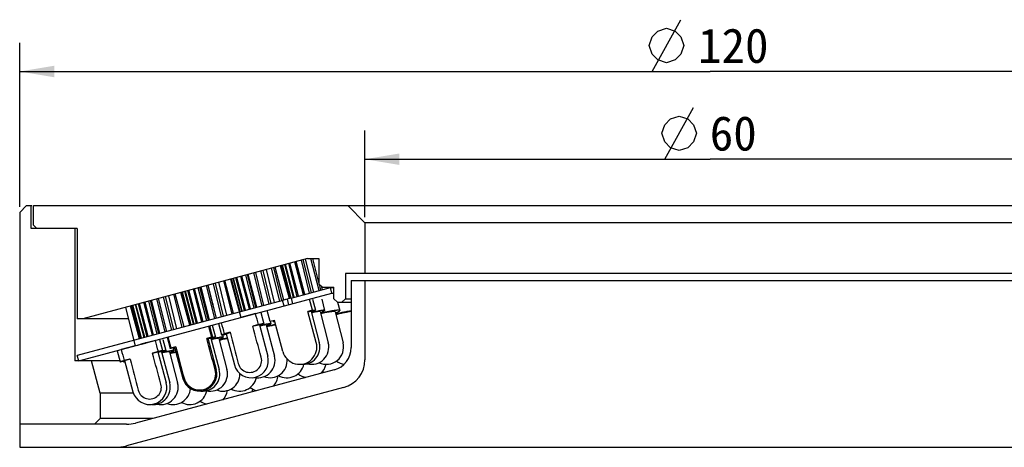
# Model space of a CAD drawing. Header units: millimetres. Extents: x 71 to 256, y 5 to 268.
# Tile 3 of 5: x 74 to 160, y 231 to 268. Entities that reach past the tile are written whole.
import ezdxf
from ezdxf.enums import TextEntityAlignment as Align

# ---------------------------------------------------------------- set-up
doc = ezdxf.new("R2010")
doc.units = ezdxf.units.MM
doc.header["$LTSCALE"] = 23.1
doc.layers.get('0').update_dxf_attribs({"linetype": 'CONTINUOUS'})
doc.layers.add('00_COMPONENTS', color=7, linetype='CONTINUOUS')
doc.layers.add('51__DRAFT_DIMS', color=7, linetype='CONTINUOUS')
doc.styles.get("Standard").update_dxf_attribs({"font": 'simfang.ttf'})
doc.dimstyles.new('DIMSTYLE_1', dxfattribs={"dimtxt": 3, "dimasz": 3, "dimexe": 2.5, "dimexo": 0.5, "dimgap": 0.75, "dimtad": 1, "dimdsep": 46, "dimtxsty": 'STANDARD', "dimblk": '_FILLED', "dimblk1": '_FILLED', "dimblk2": '_FILLED', "dimcen": 0.09, "dimclrt": 3, "dimazin": 2, "dimtp": 0.3, "dimtm": 0.3, "dimtfac": 1, "dimtofl": 0, "dimtmove": 0, "dimatfit": 3, "dimldrblk": '_FILLED', "dimfxl": 1, "dimtolj": 1, "dimarcsym": 0})

# ---------------------------------------------------------------- blocks, each defined once
blk = doc.blocks.new('_FILLED')
at = {"color": 0, "linetype": 'ByBlock'}
blk.add_solid([(0, 0), (-1, 0.167), (-1, -0.167)], dxfattribs=at)
blk = doc.blocks.new('*D1')
at = {"layer": '51__DRAFT_DIMS', "color": 4}
for p, q in [((74.194, 252.022), (74.194, 266.268)), ((194.194, 252.023), (194.194, 266.268)), ((74.194, 263.768), (134.194, 263.768)), ((194.194, 263.768), (134.194, 263.768))]:
    blk.add_line(p, q, dxfattribs=at)
at = {"layer": '51__DRAFT_DIMS', "color": 4, "xscale": 3, "yscale": 3, "zscale": 3, "rotation": 180}
blk.add_blockref('_FILLED', (74.194, 263.768), dxfattribs=at)
at = {"layer": '51__DRAFT_DIMS', "color": 4, "xscale": 3, "yscale": 3, "zscale": 3}
blk.add_blockref('_FILLED', (194.194, 263.768), dxfattribs=at)
at = {"layer": '51__DRAFT_DIMS', "color": 3}
blk.add_text('120', height=3, dxfattribs=at).set_placement((136.194, 264.518), align=Align.CENTER)
blk = doc.blocks.new('*D2')
at = {"layer": '51__DRAFT_DIMS', "color": 4}
for p, q in [((104.194, 251.123), (104.194, 258.648)), ((164.194, 251.123), (164.194, 258.648)), ((104.194, 256.148), (134.194, 256.148)), ((164.194, 256.148), (134.194, 256.148))]:
    blk.add_line(p, q, dxfattribs=at)
at = {"layer": '51__DRAFT_DIMS', "color": 4, "xscale": 3, "yscale": 3, "zscale": 3, "rotation": 180}
blk.add_blockref('_FILLED', (104.194, 256.148), dxfattribs=at)
at = {"layer": '51__DRAFT_DIMS', "color": 4, "xscale": 3, "yscale": 3, "zscale": 3}
blk.add_blockref('_FILLED', (164.194, 256.148), dxfattribs=at)
at = {"layer": '51__DRAFT_DIMS', "color": 3}
blk.add_text('60', height=3, dxfattribs=at).set_placement((136.194, 256.898), align=Align.CENTER)

msp = doc.modelspace()

# ---------------------------------------------------------------- linework, layer by layer
at = {"layer": '00_COMPONENTS', "color": 7}
for p, q in [((74.7948, 252.1228), (74.1945, 251.5225)), ((74.1945, 251.5225), (74.1945, 231.1228)), ((74.7948, 252.1228), (75.2424, 252.1228)), ((75.1945, 250.1228), (75.1945, 252.1228)), ((75.3945, 250.4228), (75.3945, 252.1228)), ((75.3945, 252.1228), (193.5947, 252.1228)), ((104.1945, 250.6228), (102.6945, 252.1228)), ((79.1945, 250.1228), (75.1945, 250.1228)), ((75.6945, 250.1228), (75.3945, 250.4228)), ((78.9945, 250.1228), (78.9945, 238.6228)), ((79.1945, 250.1228), (79.1945, 242.2932)), ((104.1945, 250.6228), (104.1945, 246.2228)), ((164.1945, 250.6228), (104.1945, 250.6228)), ((99.1945, 247.5228), (79.6775, 242.2932)), ((98.9616, 244.4023), (98.2179, 247.2611)), ((99.3839, 244.5154), (98.666, 247.3811)), ((99.5447, 244.5585), (98.8268, 247.4242)), ((99.7453, 244.6123), (99.0274, 247.478)), ((99.1945, 247.5228), (100.1945, 247.5228)), ((100.2008, 244.7343), (99.5023, 247.5228)), ((100.1945, 245.4444), (99.6739, 247.5228)), ((100.1945, 247.5228), (100.1945, 245.3228)), ((95.8646, 243.5724), (95.1584, 246.4413)), ((96.0471, 243.6214), (95.341, 246.4902)), ((96.3447, 243.7011), (95.6386, 246.5699)), ((96.7919, 243.8209), (96.0858, 246.6898)), ((96.9742, 243.8711), (96.2684, 246.7387)), ((97.1424, 243.9148), (96.3779, 246.768)), ((97.1481, 243.9164), (96.3835, 246.7696)), ((97.631, 244.0458), (96.8665, 246.899)), ((97.7389, 244.0747), (96.9796, 246.9293)), ((97.7895, 244.0882), (97.0303, 246.9428)), ((97.9962, 244.1432), (97.2368, 246.9982)), ((98.0467, 244.1571), (97.2874, 247.0117)), ((98.3151, 244.2291), (97.5714, 247.0879)), ((98.4215, 244.2576), (97.6778, 247.1163)), ((98.8553, 244.3738), (98.1116, 247.2326)), ((92.6511, 242.7114), (91.9428, 245.5797)), ((92.7795, 242.7458), (92.0153, 245.5991)), ((92.5103, 245.7317), (93.4037, 242.3994)), ((93.3161, 242.8896), (92.5539, 245.7434)), ((93.3509, 242.8989), (92.5888, 245.7528)), ((93.4931, 242.937), (92.731, 245.7909)), ((93.528, 242.9464), (92.7658, 245.8002)), ((93.7223, 242.9984), (92.9706, 245.8551)), ((93.8074, 243.0212), (93.0557, 245.8779)), ((94.1543, 243.1142), (93.4026, 245.9708)), ((94.2394, 243.137), (93.4877, 245.9936)), ((94.5737, 243.2266), (93.8407, 246.0882)), ((94.7082, 243.2626), (93.9752, 246.1242)), ((94.7927, 243.2853), (94.0597, 246.1469)), ((95.2567, 243.4096), (94.5237, 246.2712)), ((95.4173, 243.4526), (94.7112, 246.3215)), ((102.4945, 246.2228), (102.4945, 244.0228)), ((165.8945, 246.2228), (102.4945, 246.2228)), ((102.9945, 245.6228), (102.9945, 239.7819)), ((102.9945, 245.6228), (165.3945, 245.6228)), ((104.1945, 245.6228), (104.1945, 238.7272)), ((89.3513, 241.8272), (88.591, 244.6816)), ((89.5516, 241.8809), (88.8021, 244.7381)), ((89.6462, 241.9062), (88.8967, 244.7635)), ((90.0323, 242.0097), (89.2828, 244.8669)), ((90.1269, 242.035), (89.3774, 244.8923)), ((90.4471, 242.1209), (89.7151, 244.9827)), ((90.5857, 242.158), (89.8536, 245.0199)), ((90.6883, 242.1855), (89.9562, 245.0474)), ((91.151, 242.3095), (90.4189, 245.1714)), ((91.2896, 242.3466), (90.5575, 245.2085)), ((91.0439, 243.3072), (90.5734, 245.2127)), ((90.6361, 244.9011), (90.6503, 244.9011)), ((91.7293, 242.4644), (91.021, 245.3327)), ((91.9107, 242.513), (91.2025, 245.3813)), ((92.2034, 242.5914), (91.4952, 245.4597)), ((97.7682, 244.0825), (101.1945, 245.0006)), ((100.1945, 245.3228), (100.4945, 245.0228)), ((100.3616, 244.7774), (100.2352, 245.2821)), ((100.5026, 244.8152), (100.4406, 245.0767)), ((100.4945, 245.0228), (101.4945, 245.0228)), ((100.9361, 244.9314), (100.9144, 245.0228)), ((101.1492, 244.9898), (101.1414, 245.0228)), ((101.3239, 244.5176), (101.1945, 245.0006)), ((101.1945, 245.0006), (101.4945, 245.0006)), ((101.4945, 244.0228), (101.4945, 245.0228)), ((79.3239, 238.6228), (101.3239, 244.5176)), ((86.1531, 240.9703), (85.4188, 243.8316)), ((86.2883, 241.0065), (85.5541, 243.8678)), ((86.3765, 241.0301), (85.6422, 243.8914)), ((86.8401, 241.1544), (86.1059, 244.0157)), ((86.9754, 241.1906), (86.2411, 244.0519)), ((86.5703, 242.7693), (86.2507, 244.0545)), ((87.4138, 241.3081), (86.7008, 244.1751)), ((87.589, 241.355), (86.876, 244.222)), ((87.8537, 241.4259), (87.1407, 244.2929)), ((88.3038, 241.5465), (87.5908, 244.4136)), ((88.4796, 241.5936), (87.7151, 244.4469)), ((88.9628, 241.7222), (88.1981, 244.5763)), ((88.9677, 241.7235), (88.203, 244.5776)), ((89.0477, 241.745), (88.2872, 244.6001)), ((89.0977, 241.7583), (88.3372, 244.6135)), ((89.3013, 241.8138), (88.5411, 244.6682)), ((97.5184, 244.0151), (97.0339, 243.8858)), ((97.1634, 243.4028), (97.034, 243.8858)), ((97.7682, 244.0825), (97.4227, 243.9894)), ((97.4227, 243.9894), (97.5521, 243.5064)), ((97.7682, 244.0825), (97.8976, 243.5996)), ((99.6246, 243.027), (99.3657, 243.9929)), ((99.6352, 243.9896), (99.8921, 243.0237)), ((100.4371, 243.9796), (100.6884, 243.0136)), ((101.3239, 244.5176), (101.4945, 244.5176)), ((101.4945, 244.0228), (101.7945, 243.7228)), ((102.1945, 243.7228), (102.4945, 244.0228)), ((102.4945, 244.0228), (102.9945, 244.0228)), ((83.3765, 243.2808), (84.2348, 239.942)), ((84.5915, 240.5518), (83.8271, 243.4051)), ((84.6372, 240.5641), (83.8728, 243.4173)), ((84.6484, 240.5671), (83.884, 243.4203)), ((84.7331, 240.5898), (83.973, 243.4442)), ((84.786, 240.604), (84.026, 243.4584)), ((85.0022, 240.6619), (84.2422, 243.5163)), ((85.0552, 240.6761), (84.2952, 243.5305)), ((85.2581, 240.7305), (84.5081, 243.5876)), ((85.3525, 240.7558), (84.6025, 243.6129)), ((85.7378, 240.859), (84.9878, 243.7161)), ((85.8322, 240.8843), (85.0822, 243.7414)), ((90.9905, 243.516), (90.9695, 243.6085)), ((94.7787, 243.2815), (94.704, 243.6316)), ((95.9541, 242.0435), (95.6953, 243.0094)), ((99.6246, 243.027), (99.2382, 242.9235)), ((101.7945, 243.7228), (102.9945, 243.7228)), ((101.8198, 243.7228), (102.0016, 242.997)), ((83.6046, 242.2932), (79.1945, 242.2932)), ((94.6867, 242.7431), (93.4037, 242.3994)), ((94.6877, 242.7395), (94.6867, 242.7431)), ((95.1549, 242.8268), (95.4128, 241.8608)), ((96.3405, 242.1471), (95.9541, 242.0435)), ((96.203, 242.1102), (96.2198, 242.0469)), ((97.0652, 239.4425), (96.3405, 242.1471)), ((99.9629, 240.2189), (99.2382, 242.9235)), ((99.2579, 242.9011), (99.2446, 242.8979)), ((99.5056, 242.9208), (100.2249, 240.2163)), ((100.3012, 242.9129), (101.0048, 240.2083)), ((101.6136, 242.8998), (102.2912, 240.1952)), ((101.7326, 242.8324), (101.6373, 242.8052)), ((90.5955, 241.6438), (90.8553, 240.6782)), ((90.6758, 241.6635), (90.9346, 240.6976)), ((90.9218, 241.7326), (91.1991, 240.6949)), ((91.4752, 241.8812), (91.7415, 240.8803)), ((91.707, 241.945), (91.708, 241.9411)), ((94.9503, 241.7784), (94.438, 241.6412)), ((94.4603, 241.6322), (94.4417, 241.6275)), ((94.9535, 241.7653), (94.9518, 241.7649)), ((95.0264, 241.7576), (95.7487, 239.053)), ((95.0337, 241.7342), (95.0522, 241.7397)), ((95.6236, 241.7523), (96.3353, 239.0477)), ((95.9602, 242.0451), (96.0104, 241.8541)), ((85.9838, 240.4105), (84.7179, 240.0714)), ((85.9838, 240.4105), (85.9846, 240.4075)), ((86.3384, 240.4988), (86.5972, 239.5329)), ((86.6396, 240.496), (86.8968, 239.5301)), ((87.0053, 240.6801), (87.2641, 239.7142)), ((87.3426, 239.737), (87.0847, 240.7032)), ((90.8553, 240.6782), (90.4464, 240.5686)), ((90.5483, 240.5941), (91.2729, 237.8895)), ((90.5679, 240.5683), (90.5554, 240.5653)), ((90.8125, 240.592), (91.5329, 237.8874)), ((91.4963, 240.5865), (92.2057, 237.8819)), ((91.8298, 240.8915), (91.8832, 240.688)), ((92.4732, 241.1149), (91.9609, 240.9777)), ((92.128, 240.9836), (92.8503, 238.279)), ((92.4744, 241.1093), (92.4495, 241.1022)), ((84.2348, 239.942), (83.0191, 239.6164)), ((83.0199, 239.6131), (83.0191, 239.6164)), ((87.7514, 239.8465), (87.3426, 239.737)), ((87.511, 239.7772), (87.5271, 239.7169)), ((87.5429, 239.7143), (87.593, 239.5236)), ((87.6511, 239.8141), (87.6396, 239.811)), ((87.6505, 239.8177), (88.3751, 237.1131)), ((79.3239, 238.6228), (79.1945, 239.1057)), ((82.6678, 239.5155), (82.9266, 238.5496)), ((83.7904, 238.7877), (83.2738, 238.6493)), ((86.2467, 239.4457), (85.7301, 239.3073)), ((86.2108, 239.4294), (86.9353, 236.7248)), ((86.2165, 239.4239), (86.2127, 239.4228)), ((86.5103, 239.4272), (87.2304, 236.7226)), ((86.5192, 239.3945), (86.5265, 239.3968)), ((87.2061, 239.422), (87.9161, 236.7174)), ((82.907, 238.6228), (78.9945, 238.6228)), ((81.1945, 235.8237), (80.4445, 238.6228)), ((83.2071, 238.6186), (83.2248, 238.5524)), ((83.3144, 238.6464), (83.302, 238.6432)), ((83.313, 238.6531), (84.0375, 235.9485)), ((101.5121, 237.8501), (84.251, 233.225)), ((102.3415, 236.3124), (83.4823, 231.2591)), ((81.1945, 235.8237), (81.1945, 233.6228)), ((84.0773, 235.8237), (81.1945, 235.8237)), ((81.1945, 233.6228), (80.6945, 233.1228)), ((85.7355, 233.6228), (81.1945, 233.6228)), ((83.4745, 233.1228), (74.1945, 233.1228)), ((74.1945, 231.1228), (194.1945, 231.1228))]:
    msp.add_line(p, q, dxfattribs=at)
at = {"layer": '00_COMPONENTS', "color": 4}
msp.add_line((84.456, 240.0064), (84.7324, 240.0801), dxfattribs=at)
at = {"layer": '00_COMPONENTS', "color": 7}
msp.add_lwpolyline([(97.2716, 243.949), (97.0473, 243.8893), (79.1945, 239.1057)], dxfattribs=at)
for centre, radius, start, end in [((98.514, 239.8307), 1.5, 194.999973, 15.000026), ((98.7753, 239.8307), 1.5, 265.005553, 14.895041), ((99.5532, 239.8307), 1.5, 255.028487, 14.582031), ((100.8361, 239.8307), 1.5, 244.680407, 14.063796), ((100.9945, 239.7819), 2, 285, 360), ((91.7419, 220.4251), 19.3905, 101.845087, 103.419136), ((94.2995, 238.666), 1.5, 194.952709, 14.952709), ((94.182, 238.666), 1.0379, 194.576152, 15.413362), ((94.8847, 238.666), 1.5, 258.756817, 14.742994), ((95.9308, 238.666), 1.5, 249.593893, 5.145529), ((101.6945, 238.7272), 2.5, 285, 360), ((89.824, 237.5013), 1.5, 194.99893, 14.99893), ((89.824, 237.5013), 1.3985, 194.928642, 15.069218), ((90.0835, 237.5013), 1.5, 265.045501, 14.915135), ((90.7548, 237.5013), 1.5, 257.092328, 14.698038), ((97.4254, 238.666), 1.5, 240.137462, 347.235615), ((99.3512, 238.666), 1.5, 311.05135, 347.079825), ((102.6055, 239.8307), 1.5, 233.885631, 261.593531), ((91.8317, 237.5013), 1.5, 248.960607, 0.729702), ((93.3042, 237.5013), 1.5, 240.627517, 347.252608), ((95.1584, 237.5013), 1.5, 314.337877, 354.20478), ((99.3512, 238.666), 1.5, 230.084086, 258.94952), ((97.3771, 237.5013), 1.5, 345.708475, 350.364041), ((101.6855, 238.666), 1.5, 218.912544, 224.70586), ((85.4864, 236.3366), 1.5, 194.996362, 14.996362), ((85.4864, 236.3366), 1.0219, 194.637228, 15.355495), ((85.7809, 236.3366), 1.5, 264.376578, 14.909736), ((86.4652, 236.3366), 1.5, 256.839422, 14.706918), ((87.5338, 236.3366), 1.5, 249.138382, 355.884638), ((95.1584, 237.5013), 1.5, 231.835777, 255.674614), ((92.9443, 236.3366), 1.5, 344.74016, 354.262409), ((97.3771, 237.5013), 1.5, 222.303465, 224.280661), ((88.9781, 236.3366), 1.5, 241.224953, 348.328646), ((90.7864, 236.3366), 1.5, 313.82435, 349.519386), ((92.9443, 236.3366), 1.5, 224.004635, 225.257363), ((90.7864, 236.3366), 1.5, 232.942932, 256.181151), ((83.4745, 236.1228), 3, 270, 285), ((82.447, 235.1228), 4, 270, 285)]:
    msp.add_arc(centre, radius, start, end, dxfattribs=at)
for centre, major_axis, ratio, start_param, end_param in [((134.1945, 89.2827), (-70.2044, 262.1022), 0.0070022, -0.9517111, -0.9471954), ((134.1945, 89.2827), (-70.2044, 262.1022), 0.0070022, 0.9471967, 0.9517111), ((134.1945, 89.2827), (-55.4245, 206.9228), 0.0070022, -0.7641607, -0.7450788), ((134.1945, 54.5093), (-84.2828, 314.6275), 0.0058332, -0.9440296, -0.9402458), ((134.1945, 71.896), (-122.7187, 458.0266), 0.0031633, -1.200849, -1.1945078), ((134.1945, 89.2827), (-55.4245, 206.9228), 0.0070022, 0.7450788, 0.7641607), ((134.1945, 54.5093), (-84.2828, 314.6275), 0.0058332, 0.9402465, 0.9440296), ((134.1945, 71.896), (-122.7187, 458.0266), 0.0031633, 1.1945078, 1.200849), ((134.1945, 54.5093), (-66.539, 248.3901), 0.0058332, 0.7333491, 0.749473), ((134.1945, 54.5093), (-66.539, 248.3901), 0.0058332, -0.749473, -0.7333491)]:
    msp.add_ellipse(centre, major_axis=major_axis, ratio=ratio, start_param=start_param, end_param=end_param, dxfattribs=at)
for points, knots in [([(99.8921, 243.0237), (99.8918, 243.025), (99.8887, 243.0262), (99.8847, 243.0268), (99.8772, 243.0272), (99.8648, 243.0266), (99.846, 243.0247), (99.8222, 243.0215), (99.7805, 243.0148), (99.7165, 243.003), (99.6259, 242.9845), (99.5177, 242.9611), (99.393, 242.9328), (99.3046, 242.9122), (99.2579, 242.9011)], [0, 0, 0, 0, 0.0063731, 0.0120684, 0.0196749, 0.0407988, 0.0699013, 0.106981, 0.1519582, 0.2651503, 0.4082858, 0.5797964, 0.7777737, 1, 1, 1, 1]), ([(99.515, 242.8856), (99.544, 242.8946), (99.5986, 242.9117), (99.6749, 242.9363), (99.7402, 242.9581), (99.794, 242.977), (99.836, 242.9929), (99.8634, 243.0044), (99.8791, 243.0122), (99.8857, 243.0161), (99.8894, 243.019), (99.8914, 243.0209), (99.8924, 243.0227), (99.8921, 243.0237)], [0, 0, 0, 0, 0.2259426, 0.425029, 0.5959659, 0.7376137, 0.8490495, 0.9296333, 0.9582769, 0.9792107, 0.9868567, 0.992718, 1, 1, 1, 1]), ([(100.6884, 243.0136), (100.6875, 243.0169), (100.682, 243.0209), (100.6733, 243.0236), (100.6586, 243.0263), (100.6343, 243.0274), (100.6059, 243.0266), (100.5785, 243.0248), (100.5448, 243.0218), (100.497, 243.0164), (100.4332, 243.0077), (100.3312, 242.9917), (100.1846, 242.9655), (99.988, 242.9264), (99.7669, 242.8789), (99.612, 242.8437), (99.5313, 242.8249)], [0, 0, 0, 0, 0.0085117, 0.0150444, 0.0234449, 0.0461907, 0.0770574, 0.0955355, 0.1160274, 0.162959, 0.2176405, 0.2798034, 0.425254, 0.5962712, 0.7892259, 1, 1, 1, 1]), ([(100.3199, 242.8431), (100.374, 242.8619), (100.4498, 242.8891), (100.5423, 242.9259), (100.5886, 242.946), (100.6197, 242.9608), (100.6387, 242.9705), (100.6546, 242.9795), (100.6675, 242.9876), (100.6774, 242.9952), (100.6852, 243.0026), (100.6893, 243.0099), (100.6884, 243.0136)], [0, 0, 0, 0, 0.4179367, 0.5864229, 0.726494, 0.7856437, 0.8374426, 0.8818564, 0.9189202, 0.9487504, 0.9716325, 1, 1, 1, 1]), ([(102.0016, 242.997), (102.001, 242.9996), (101.9979, 243.005), (101.9897, 243.0112), (101.978, 243.0163), (101.9628, 243.0204), (101.944, 243.0236), (101.9117, 243.0267), (101.8624, 243.0276), (101.7929, 243.0248), (101.71, 243.018), (101.6145, 243.0074), (101.507, 242.993), (101.3885, 242.9749), (101.2111, 242.945), (100.9697, 242.8992), (100.6624, 242.8344), (100.4501, 242.7856), (100.3412, 242.7596)], [0, 0, 0, 0, 0.0048, 0.0105874, 0.0179558, 0.0271924, 0.0384301, 0.051727, 0.0845665, 0.1256773, 0.1748362, 0.2317004, 0.2958463, 0.3667776, 0.4439316, 0.6143984, 0.8017727, 1, 1, 1, 1]), ([(102.9947, 242.9711), (102.8924, 242.9559), (102.6794, 242.9205), (102.2347, 242.8342), (101.894, 242.7555), (101.6643, 242.6971)], [0, 0, 0, 0, 0.2282076, 0.4767829, 1, 1, 1, 1]), ([(101.7326, 242.8324), (101.7542, 242.8412), (101.7946, 242.8582), (101.8506, 242.8836), (101.8981, 242.9071), (101.9368, 242.9288), (101.9632, 242.946), (101.9796, 242.9591), (101.9934, 242.972), (102.0042, 242.9868), (102.0016, 242.997)], [0, 0, 0, 0, 0.2163837, 0.4072267, 0.5715568, 0.7088771, 0.819047, 0.8641009, 0.9026579, 1, 1, 1, 1]), ([(96.3514, 242.1052), (96.3319, 242.0984), (96.3047, 242.0887), (96.2715, 242.0757), (96.2528, 242.0679), (96.2383, 242.0612), (96.229, 242.0562), (96.2238, 242.0526), (96.2211, 242.0503), (96.2195, 242.0481), (96.2198, 242.0469)], [0, 0, 0, 0, 0.4263845, 0.5956135, 0.7350987, 0.8446462, 0.9242793, 0.9530778, 0.9748082, 1, 1, 1, 1]), ([(99.5056, 242.9208), (99.5054, 242.9215), (99.5036, 242.9227), (99.4976, 242.9237), (99.4851, 242.9234), (99.4644, 242.9212), (99.4359, 242.9169), (99.3998, 242.9107), (99.3563, 242.9023), (99.3056, 242.892), (99.2695, 242.8843), (99.2502, 242.8801)], [0, 0, 0, 0, 0.0077918, 0.021466, 0.0709378, 0.1511409, 0.2620485, 0.4031965, 0.5738649, 0.7731642, 1, 1, 1, 1]), ([(100.3012, 242.9129), (100.3007, 242.9152), (100.2971, 242.9181), (100.2914, 242.9202), (100.2818, 242.9224), (100.266, 242.9236), (100.2423, 242.9235), (100.2126, 242.9217), (100.1769, 242.9183), (100.1354, 242.9132), (100.0688, 242.9037), (99.9726, 242.8876), (99.843, 242.8631), (99.6959, 242.833), (99.5924, 242.8104), (99.5382, 242.7983)], [0, 0, 0, 0, 0.0089827, 0.0155866, 0.0239691, 0.0464568, 0.0768453, 0.1151699, 0.1613448, 0.2152202, 0.2765802, 0.4207358, 0.5913867, 0.7855973, 1, 1, 1, 1]), ([(101.6136, 242.8998), (101.6131, 242.9018), (101.6108, 242.906), (101.6046, 242.9108), (101.5957, 242.9148), (101.5842, 242.918), (101.57, 242.9205), (101.5456, 242.9231), (101.5083, 242.924), (101.4558, 242.9221), (101.3931, 242.9173), (101.3208, 242.9096), (101.2395, 242.899), (101.1496, 242.8855), (101.0149, 242.8632), (100.8311, 242.829), (100.5964, 242.7801), (100.434, 242.7433), (100.3506, 242.7237)], [0, 0, 0, 0, 0.0048628, 0.0106874, 0.0180612, 0.0272723, 0.0384599, 0.0516857, 0.0843216, 0.1251744, 0.1740334, 0.2305844, 0.2944264, 0.3650873, 0.442039, 0.6124136, 0.8003328, 1, 1, 1, 1]), ([(102.9948, 242.9074), (102.9004, 242.8973), (102.6965, 242.8688), (102.3757, 242.8113), (102.0302, 242.7378), (101.7946, 242.6805), (101.6761, 242.6499)], [0, 0, 0, 0, 0.2118653, 0.4590402, 0.7270268, 1, 1, 1, 1]), ([(94.9518, 241.7649), (94.9138, 241.7557), (94.7427, 241.714), (94.572, 241.671), (94.4393, 241.6372)], [0, 0, 0, 0, 0.2222414, 1, 1, 1, 1]), ([(95.0264, 241.7576), (95.0263, 241.758), (95.0252, 241.7586), (95.0218, 241.7589), (95.0145, 241.7586), (95.0024, 241.757), (94.9856, 241.7543), (94.9644, 241.7504), (94.9386, 241.7452), (94.9084, 241.7389), (94.874, 241.7314), (94.8353, 241.7227), (94.7757, 241.7089), (94.6918, 241.6891), (94.5806, 241.6621), (94.5018, 241.6426), (94.4603, 241.6322)], [0, 0, 0, 0, 0.0018622, 0.0053506, 0.0182377, 0.0392719, 0.0684653, 0.1057639, 0.1510499, 0.2041864, 0.2650134, 0.3333265, 0.4089134, 0.5809107, 0.7787917, 1, 1, 1, 1]), ([(95.4128, 241.8608), (95.4126, 241.8617), (95.409, 241.8624), (95.4035, 241.8623), (95.3935, 241.8615), (95.3803, 241.8597), (95.3634, 241.857), (95.3428, 241.8533), (95.3188, 241.8486), (95.2797, 241.8406), (95.2224, 241.8282), (95.1438, 241.8104), (95.0527, 241.7891), (94.9879, 241.7736), (94.9535, 241.7653)], [0, 0, 0, 0, 0.0055648, 0.0183258, 0.0389462, 0.0675128, 0.1040226, 0.148415, 0.2006082, 0.2605141, 0.4029664, 0.57465, 0.774189, 1, 1, 1, 1]), ([(96.0104, 241.8541), (96.0098, 241.8565), (96.0052, 241.8592), (95.9984, 241.8608), (95.9904, 241.8619), (95.9806, 241.8624), (95.9634, 241.8623), (95.922, 241.8597), (95.8471, 241.8501), (95.7356, 241.8317), (95.5965, 241.8053), (95.4324, 241.7713), (95.246, 241.7304), (95.1149, 241.7002), (95.0461, 241.6841)], [0, 0, 0, 0, 0.0075639, 0.0137266, 0.0217841, 0.0318195, 0.0438666, 0.0740249, 0.158417, 0.2738743, 0.4184886, 0.5897737, 0.7847479, 1, 1, 1, 1]), ([(95.6236, 241.7523), (95.6232, 241.7539), (95.6206, 241.7558), (95.6165, 241.7571), (95.6095, 241.7584), (95.598, 241.759), (95.5807, 241.7585), (95.559, 241.7569), (95.5211, 241.7527), (95.4631, 241.7441), (95.3814, 241.7299), (95.2841, 241.7111), (95.1726, 241.688), (95.0937, 241.6708), (95.0521, 241.6615)], [0, 0, 0, 0, 0.0082334, 0.0145056, 0.0225563, 0.044342, 0.0739511, 0.1114234, 0.1567072, 0.2702541, 0.4133047, 0.5840986, 0.7804937, 1, 1, 1, 1]), ([(95.0522, 241.7397), (95.0799, 241.748), (95.1319, 241.7636), (95.2047, 241.7858), (95.267, 241.8054), (95.3183, 241.8222), (95.3541, 241.8344), (95.377, 241.8428), (95.3899, 241.8479), (95.3998, 241.8521), (95.407, 241.8557), (95.411, 241.858), (95.413, 241.8601), (95.4128, 241.8608)], [0, 0, 0, 0, 0.2271741, 0.4271537, 0.5986827, 0.7406276, 0.8521202, 0.8962222, 0.9324871, 0.9608811, 0.9814022, 0.9941765, 1, 1, 1, 1]), ([(95.6385, 241.6974), (95.6674, 241.707), (95.7216, 241.7253), (95.7973, 241.7519), (95.862, 241.7759), (95.9087, 241.7945), (95.9401, 241.808), (95.9593, 241.8168), (95.9754, 241.8249), (95.9885, 241.8322), (95.9986, 241.8386), (96.0056, 241.8443), (96.0099, 241.8491), (96.0108, 241.8528), (96.0104, 241.8541)], [0, 0, 0, 0, 0.223857, 0.421187, 0.5907446, 0.7314852, 0.7907814, 0.8425766, 0.8868338, 0.9235455, 0.9527576, 0.9746609, 0.9898104, 1, 1, 1, 1]), ([(96.4367, 241.7888), (96.3145, 241.7662), (96.0542, 241.7134), (95.7952, 241.6549), (95.6578, 241.6225)], [0, 0, 0, 0, 0.4682242, 1, 1, 1, 1]), ([(96.4489, 241.7439), (96.3971, 241.737), (96.2833, 241.7192), (96.0217, 241.671), (95.8128, 241.6257), (95.666, 241.5919)], [0, 0, 0, 0, 0.1964299, 0.4332868, 1, 1, 1, 1]), ([(96.2198, 242.0469), (96.2201, 242.0457), (96.2226, 242.0445), (96.2261, 242.0439), (96.2325, 242.0434), (96.243, 242.0437), (96.2589, 242.045), (96.279, 242.0475), (96.3143, 242.0528), (96.3427, 242.0579), (96.3631, 242.0616)], [0, 0, 0, 0, 0.0251902, 0.046917, 0.075712, 0.1553482, 0.2648998, 0.4043801, 0.5736142, 1, 1, 1, 1]), ([(90.4464, 240.5686), (90.4543, 240.5707), (90.469, 240.5745), (90.4896, 240.5798), (90.507, 240.5842), (90.5197, 240.5874), (90.5282, 240.5895), (90.5334, 240.5908), (90.5378, 240.5919), (90.5415, 240.5928), (90.5443, 240.5934), (90.5463, 240.5938), (90.5476, 240.5941), (90.548, 240.5941), (90.5482, 240.5941), (90.5483, 240.5941)], [0, 0, 0, 0, 0.2320462, 0.4343476, 0.6063626, 0.747583, 0.8065496, 0.8577208, 0.9010722, 0.9365797, 0.96422, 0.9839806, 0.9958697, 0.9988782, 1, 1, 1, 1]), ([(90.9346, 240.6976), (90.9347, 240.6975), (90.9338, 240.6973), (90.933, 240.6968), (90.9309, 240.6962), (90.9283, 240.6954), (90.9248, 240.6943), (90.9205, 240.6931), (90.9155, 240.6916), (90.9072, 240.6892), (90.895, 240.6857), (90.878, 240.6809), (90.858, 240.6753), (90.835, 240.6689), (90.809, 240.6617), (90.7686, 240.6505), (90.7111, 240.6347), (90.6339, 240.6136), (90.5789, 240.5986), (90.5496, 240.5906)], [0, 0, 0, 0, 0.0010611, 0.0041149, 0.0091844, 0.0162719, 0.025377, 0.036498, 0.0496292, 0.0647635, 0.1010138, 0.1451923, 0.1972281, 0.2570241, 0.3244806, 0.3994896, 0.571621, 0.7722567, 1, 1, 1, 1]), ([(90.8125, 240.592), (90.8124, 240.5926), (90.8106, 240.5936), (90.8048, 240.5943), (90.7924, 240.5938), (90.7721, 240.5913), (90.744, 240.5868), (90.7084, 240.5803), (90.6654, 240.5718), (90.6153, 240.5612), (90.5797, 240.5534), (90.5607, 240.5492)], [0, 0, 0, 0, 0.0072606, 0.020654, 0.0698734, 0.1500034, 0.2609514, 0.4022347, 0.5731283, 0.7727467, 1, 1, 1, 1]), ([(91.1991, 240.6949), (91.1987, 240.6962), (91.1957, 240.6971), (91.1918, 240.6976), (91.1844, 240.6978), (91.1721, 240.6969), (91.1534, 240.6948), (91.1298, 240.6912), (91.1012, 240.6864), (91.0677, 240.6802), (91.0135, 240.6695), (90.9345, 240.6529), (90.8267, 240.629), (90.7025, 240.6003), (90.6145, 240.5794), (90.5679, 240.5683)], [0, 0, 0, 0, 0.0060189, 0.0116207, 0.0191606, 0.0401981, 0.069251, 0.1063055, 0.151276, 0.2040525, 0.2645028, 0.407724, 0.5793703, 0.7775342, 1, 1, 1, 1]), ([(90.8222, 240.5607), (90.8512, 240.5695), (90.9056, 240.5863), (90.9818, 240.6105), (91.047, 240.6319), (91.1008, 240.6503), (91.1427, 240.6657), (91.1701, 240.6768), (91.1859, 240.6843), (91.1925, 240.6879), (91.1963, 240.6906), (91.1982, 240.6924), (91.1993, 240.6941), (91.1991, 240.6949)], [0, 0, 0, 0, 0.2262752, 0.4256304, 0.59677, 0.7385486, 0.8500372, 0.9305741, 0.9591407, 0.9799397, 0.9874826, 0.9932022, 1, 1, 1, 1]), ([(91.8832, 240.688), (91.8825, 240.6907), (91.8774, 240.6938), (91.87, 240.6957), (91.8612, 240.697), (91.8504, 240.6976), (91.8316, 240.6978), (91.7861, 240.6952), (91.7042, 240.6851), (91.5824, 240.6654), (91.431, 240.6369), (91.2528, 240.6003), (91.0513, 240.5562), (90.9097, 240.5236), (90.8356, 240.5063)], [0, 0, 0, 0, 0.0078099, 0.0140816, 0.0222492, 0.0324002, 0.0445722, 0.0750075, 0.1600274, 0.2761012, 0.421126, 0.5923702, 0.7865688, 1, 1, 1, 1]), ([(91.4963, 240.5865), (91.4958, 240.5883), (91.4928, 240.5906), (91.4881, 240.5921), (91.48, 240.5937), (91.4667, 240.5943), (91.4467, 240.5938), (91.4215, 240.5919), (91.3913, 240.5886), (91.356, 240.5839), (91.2993, 240.5753), (91.2171, 240.561), (91.1058, 240.5394), (90.9787, 240.513), (90.889, 240.4932), (90.8418, 240.4827)], [0, 0, 0, 0, 0.0083612, 0.0147137, 0.0228603, 0.0448848, 0.074792, 0.1126116, 0.1582731, 0.2116543, 0.2725706, 0.4161562, 0.5869803, 0.7825523, 1, 1, 1, 1]), ([(90.8553, 240.6782), (90.8614, 240.6797), (90.8729, 240.6827), (90.8889, 240.6868), (90.9026, 240.6902), (90.9137, 240.693), (90.9215, 240.6949), (90.9265, 240.696), (90.9294, 240.6967), (90.9315, 240.6971), (90.9332, 240.6975), (90.934, 240.6975), (90.9346, 240.6977), (90.9346, 240.6976)], [0, 0, 0, 0, 0.2328533, 0.4354089, 0.6073444, 0.7483406, 0.8581734, 0.9013728, 0.9367469, 0.9642867, 0.9839863, 0.995852, 1, 1, 1, 1]), ([(91.512, 240.5269), (91.5664, 240.5452), (91.6423, 240.5715), (91.7354, 240.6068), (91.782, 240.6258), (91.8133, 240.6398), (91.8325, 240.6489), (91.8486, 240.6572), (91.8616, 240.6647), (91.8717, 240.6716), (91.8794, 240.6781), (91.8841, 240.6846), (91.8832, 240.688)], [0, 0, 0, 0, 0.4204674, 0.5898052, 0.7304227, 0.789709, 0.8415324, 0.8858548, 0.9226851, 0.9520906, 0.9742851, 1, 1, 1, 1]), ([(92.2295, 240.6046), (92.1184, 240.5831), (91.8852, 240.5346), (91.653, 240.4818), (91.5314, 240.453)], [0, 0, 0, 0, 0.4752055, 1, 1, 1, 1]), ([(92.2405, 240.5636), (92.1908, 240.5556), (92.0847, 240.5372), (91.8506, 240.4918), (91.6669, 240.4515), (91.5395, 240.4221)], [0, 0, 0, 0, 0.2111957, 0.4516702, 1, 1, 1, 1]), ([(91.9842, 240.9659), (91.9654, 240.9601), (91.9301, 240.9492), (91.8808, 240.9336), (91.8388, 240.9199), (91.8043, 240.9082), (91.7775, 240.8985), (91.76, 240.8915), (91.75, 240.8869), (91.7453, 240.8843), (91.7425, 240.8825), (91.7414, 240.8809), (91.7415, 240.8803)], [0, 0, 0, 0, 0.2288591, 0.4292914, 0.6004694, 0.7416458, 0.8522818, 0.9319529, 0.9601408, 0.9806123, 0.9935573, 1, 1, 1, 1]), ([(91.7415, 240.8803), (91.7417, 240.8796), (91.7447, 240.8788), (91.7495, 240.8788), (91.7579, 240.8793), (91.7692, 240.8808), (91.7836, 240.8829), (91.801, 240.886), (91.8214, 240.8898), (91.8547, 240.8964), (91.9035, 240.9067), (91.9704, 240.9216), (92.0483, 240.9395), (92.1038, 240.9526), (92.1332, 240.9596)], [0, 0, 0, 0, 0.0057584, 0.0185231, 0.0390629, 0.0674931, 0.1038074, 0.14797, 0.199929, 0.2595965, 0.4016479, 0.5732039, 0.773105, 1, 1, 1, 1]), ([(92.4495, 241.1022), (92.3631, 241.0776), (92.2078, 241.0329), (92.0529, 240.9869), (91.9842, 240.9659)], [0, 0, 0, 0, 0.5555506, 1, 1, 1, 1]), ([(92.128, 240.9836), (92.1278, 240.9842), (92.1299, 240.9861), (92.1337, 240.9882), (92.1407, 240.9916), (92.1504, 240.9955), (92.1629, 241.0002), (92.1782, 241.0057), (92.1963, 241.0119), (92.2259, 241.0217), (92.2694, 241.0357), (92.3295, 241.0542), (92.3994, 241.0753), (92.4493, 241.09), (92.4758, 241.0978)], [0, 0, 0, 0, 0.0055776, 0.0183312, 0.0389497, 0.0675098, 0.1039971, 0.1483713, 0.2005539, 0.2604384, 0.4028614, 0.5745323, 0.774109, 1, 1, 1, 1]), ([(87.6396, 239.811), (87.6111, 239.8035), (87.5575, 239.7894), (87.4824, 239.7697), (87.4264, 239.7551), (87.387, 239.7449), (87.3617, 239.7383), (87.3393, 239.7326), (87.3198, 239.7276), (87.3032, 239.7234), (87.2912, 239.7204), (87.2831, 239.7184), (87.2782, 239.7172), (87.274, 239.7162), (87.2705, 239.7154), (87.2679, 239.7148), (87.2658, 239.7143), (87.2649, 239.7143), (87.2641, 239.714), (87.2641, 239.7142)], [0, 0, 0, 0, 0.2279522, 0.4286629, 0.6007866, 0.6757685, 0.743191, 0.8029509, 0.8549468, 0.8990855, 0.9353024, 0.950422, 0.9635395, 0.9746478, 0.9837425, 0.9908223, 0.9958869, 0.9989383, 1, 1, 1, 1]), ([(87.2641, 239.7142), (87.2641, 239.7143), (87.2647, 239.7144), (87.2654, 239.7148), (87.267, 239.7153), (87.2691, 239.716), (87.2719, 239.7169), (87.2768, 239.7183), (87.2845, 239.7206), (87.2956, 239.7238), (87.3091, 239.7276), (87.325, 239.7321), (87.3365, 239.7353), (87.3426, 239.737)], [0, 0, 0, 0, 0.0041478, 0.016015, 0.0357151, 0.0632546, 0.0986282, 0.1418273, 0.2516619, 0.3926635, 0.5646, 0.7671525, 1, 1, 1, 1]), ([(87.662, 239.774), (87.6421, 239.7672), (87.6143, 239.7575), (87.5803, 239.7447), (87.5611, 239.7371), (87.5463, 239.7305), (87.5368, 239.7257), (87.5313, 239.7222), (87.5286, 239.7201), (87.5268, 239.718), (87.5271, 239.7169)], [0, 0, 0, 0, 0.4277871, 0.5975105, 0.7373193, 0.8469841, 0.9264615, 0.9550324, 0.9763837, 1, 1, 1, 1]), ([(87.5271, 239.7169), (87.5274, 239.7157), (87.53, 239.7148), (87.5334, 239.7143), (87.5399, 239.714), (87.5505, 239.7146), (87.5666, 239.7163), (87.587, 239.7191), (87.6228, 239.7249), (87.6517, 239.7304), (87.6724, 239.7344)], [0, 0, 0, 0, 0.0236261, 0.0449754, 0.0735434, 0.153025, 0.2626917, 0.4024913, 0.572218, 1, 1, 1, 1]), ([(83.7904, 238.7877), (83.7547, 238.7779), (83.6873, 238.7595), (83.5924, 238.7333), (83.5212, 238.7136), (83.4709, 238.6995), (83.4384, 238.6904), (83.4096, 238.6822), (83.3844, 238.675), (83.363, 238.6689), (83.3475, 238.6643), (83.3371, 238.6612), (83.3308, 238.6593), (83.3254, 238.6576), (83.321, 238.6562), (83.3176, 238.6551), (83.315, 238.6542), (83.3139, 238.6536), (83.3129, 238.6533), (83.313, 238.6531)], [0, 0, 0, 0, 0.2236137, 0.4227079, 0.5949558, 0.6704354, 0.7385456, 0.7990911, 0.851899, 0.8968364, 0.933775, 0.9492109, 0.9626129, 0.973973, 0.9832835, 0.9905372, 0.9957298, 0.9988672, 1, 1, 1, 1]), ([(85.7301, 239.3073), (85.7658, 239.3167), (85.8334, 239.3344), (85.9287, 239.3592), (86.0002, 239.3776), (86.0508, 239.3906), (86.0835, 239.399), (86.1126, 239.4063), (86.138, 239.4127), (86.1596, 239.418), (86.1752, 239.4218), (86.1858, 239.4243), (86.1923, 239.4258), (86.1978, 239.4271), (86.2023, 239.4281), (86.2058, 239.4287), (86.2085, 239.4293), (86.2097, 239.4293), (86.2108, 239.4295), (86.2108, 239.4294)], [0, 0, 0, 0, 0.2236173, 0.4227069, 0.5949546, 0.6704354, 0.7385465, 0.7990902, 0.8518986, 0.8968366, 0.9337736, 0.9492099, 0.9626128, 0.9739736, 0.983284, 0.9905362, 0.9957281, 0.9988661, 1, 1, 1, 1]), ([(86.5972, 239.5329), (86.5972, 239.5327), (86.5965, 239.5324), (86.5956, 239.5319), (86.5936, 239.5312), (86.591, 239.5302), (86.5875, 239.5291), (86.5815, 239.5271), (86.5719, 239.5242), (86.5582, 239.52), (86.5414, 239.5151), (86.5216, 239.5093), (86.4989, 239.5028), (86.4732, 239.4955), (86.4333, 239.4842), (86.3763, 239.4682), (86.3, 239.4469), (86.2454, 239.4319), (86.2165, 239.4239)], [0, 0, 0, 0, 0.0011627, 0.0042503, 0.0093397, 0.0164424, 0.0255581, 0.0366831, 0.0649434, 0.1011844, 0.1453533, 0.1973673, 0.2571387, 0.3245759, 0.3995604, 0.5716503, 0.7722567, 1, 1, 1, 1]), ([(86.8968, 239.5301), (86.8965, 239.5314), (86.8932, 239.5324), (86.889, 239.5329), (86.881, 239.5331), (86.8678, 239.5322), (86.8477, 239.5298), (86.8223, 239.526), (86.7915, 239.5208), (86.7556, 239.5141), (86.6974, 239.5026), (86.6126, 239.4847), (86.4972, 239.459), (86.3644, 239.4283), (86.2703, 239.4059), (86.2207, 239.394)], [0, 0, 0, 0, 0.0060278, 0.0116501, 0.0192204, 0.040346, 0.069518, 0.1067155, 0.1518441, 0.2047851, 0.2653923, 0.408854, 0.5805319, 0.778374, 1, 1, 1, 1]), ([(86.5103, 239.4272), (86.5101, 239.4278), (86.5081, 239.429), (86.5042, 239.4294), (86.4981, 239.4295), (86.4855, 239.4287), (86.4643, 239.426), (86.4324, 239.4208), (86.392, 239.4133), (86.3433, 239.4035), (86.2866, 239.3914), (86.2462, 239.3825), (86.2247, 239.3777)], [0, 0, 0, 0, 0.0071225, 0.0204847, 0.0413089, 0.0698526, 0.1502212, 0.2614611, 0.4029831, 0.5739702, 0.7733797, 1, 1, 1, 1]), ([(86.2467, 239.4457), (86.2733, 239.4526), (86.3233, 239.4655), (86.3934, 239.4835), (86.4457, 239.4968), (86.4824, 239.5061), (86.506, 239.512), (86.5269, 239.5172), (86.5451, 239.5216), (86.5606, 239.5253), (86.5733, 239.5283), (86.5822, 239.5303), (86.5879, 239.5315), (86.5911, 239.5322), (86.5936, 239.5326), (86.5955, 239.5329), (86.5964, 239.5329), (86.5971, 239.533), (86.5972, 239.5329)], [0, 0, 0, 0, 0.2282974, 0.4291779, 0.6012355, 0.6761383, 0.7434685, 0.8031305, 0.855034, 0.8990897, 0.9352295, 0.9634092, 0.9745012, 0.9835885, 0.9906681, 0.995743, 0.9988261, 1, 1, 1, 1]), ([(86.5265, 239.3968), (86.555, 239.4055), (86.6085, 239.4222), (86.6834, 239.4461), (86.7475, 239.4672), (86.8004, 239.4855), (86.8416, 239.5008), (86.8685, 239.5118), (86.8839, 239.5193), (86.8904, 239.523), (86.8941, 239.5257), (86.896, 239.5275), (86.897, 239.5292), (86.8968, 239.5301)], [0, 0, 0, 0, 0.2262774, 0.4255831, 0.5966457, 0.738345, 0.8497693, 0.9302807, 0.9588567, 0.9796904, 0.9872657, 0.9930322, 1, 1, 1, 1]), ([(87.593, 239.5236), (87.5923, 239.5263), (87.5872, 239.5294), (87.5798, 239.5312), (87.5709, 239.5324), (87.56, 239.533), (87.541, 239.533), (87.4951, 239.5302), (87.4122, 239.5197), (87.2891, 239.4995), (87.136, 239.4704), (86.9558, 239.4331), (86.7522, 239.3883), (86.6092, 239.3552), (86.5344, 239.3375)], [0, 0, 0, 0, 0.0076733, 0.0138986, 0.022032, 0.0321587, 0.0443148, 0.0747389, 0.1598011, 0.2759723, 0.4211129, 0.5924493, 0.7866692, 1, 1, 1, 1]), ([(87.2061, 239.422), (87.2057, 239.4238), (87.2026, 239.4261), (87.1978, 239.4276), (87.1897, 239.4291), (87.1761, 239.4297), (87.1558, 239.429), (87.1302, 239.427), (87.0857, 239.4219), (87.0177, 239.4117), (86.9221, 239.3948), (86.8088, 239.3726), (86.6795, 239.3455), (86.5883, 239.3253), (86.5404, 239.3144)], [0, 0, 0, 0, 0.0081892, 0.0144818, 0.0225837, 0.044555, 0.0744457, 0.1122768, 0.1579733, 0.2723813, 0.4161078, 0.5870488, 0.7826576, 1, 1, 1, 1]), ([(87.2216, 239.3635), (87.2505, 239.3732), (87.3047, 239.3917), (87.3803, 239.4187), (87.4449, 239.443), (87.4915, 239.462), (87.5229, 239.4758), (87.5421, 239.4849), (87.5582, 239.4932), (87.5712, 239.5006), (87.5814, 239.5074), (87.5891, 239.5138), (87.5939, 239.5202), (87.593, 239.5236)], [0, 0, 0, 0, 0.2234542, 0.4205057, 0.5898717, 0.7305259, 0.7898322, 0.8416756, 0.8860164, 0.9228609, 0.9522716, 0.9744534, 1, 1, 1, 1]), ([(87.7712, 239.3673), (87.6889, 239.3518), (87.5147, 239.3164), (87.3412, 239.2776), (87.2497, 239.2564)], [0, 0, 0, 0, 0.4714576, 1, 1, 1, 1]), ([(82.9266, 238.5496), (82.9266, 238.5497), (82.9272, 238.55), (82.928, 238.5505), (82.9299, 238.5512), (82.9322, 238.552), (82.9353, 238.5531), (82.9409, 238.5549), (82.9495, 238.5576), (82.962, 238.5613), (82.9773, 238.5659), (82.9953, 238.5711), (83.016, 238.5771), (83.0394, 238.5838), (83.0758, 238.5941), (83.1277, 238.6087), (83.1974, 238.6282), (83.2473, 238.642), (83.2738, 238.6493)], [0, 0, 0, 0, 0.0011726, 0.0042549, 0.0093304, 0.016412, 0.0255002, 0.0365919, 0.0647696, 0.1009095, 0.1449682, 0.1968707, 0.2565304, 0.32386, 0.3987628, 0.5708227, 0.7717092, 1, 1, 1, 1]), ([(83.302, 238.6432), (83.2736, 238.6358), (83.2201, 238.622), (83.145, 238.6026), (83.089, 238.5884), (83.0497, 238.5784), (83.0244, 238.5721), (83.002, 238.5665), (82.9824, 238.5617), (82.9659, 238.5577), (82.9522, 238.5545), (82.9427, 238.5524), (82.9366, 238.5511), (82.9331, 238.5504), (82.9305, 238.5499), (82.9284, 238.5495), (82.9274, 238.5495), (82.9266, 238.5494), (82.9266, 238.5496)], [0, 0, 0, 0, 0.2279036, 0.42857, 0.6006496, 0.6756151, 0.7430211, 0.8027652, 0.8547523, 0.898888, 0.9351013, 0.963343, 0.9744601, 0.9835676, 0.9906622, 0.9957469, 0.9988336, 1, 1, 1, 1]), ([(83.3274, 238.5989), (83.3121, 238.5935), (83.2859, 238.5839), (83.2562, 238.572), (83.2391, 238.5639), (83.2319, 238.5599), (83.2278, 238.557), (83.2257, 238.5551), (83.2245, 238.5533), (83.2248, 238.5524)], [0, 0, 0, 0, 0.426378, 0.7345576, 0.8438753, 0.9234239, 0.952269, 0.9741318, 1, 1, 1, 1]), ([(83.2248, 238.5524), (83.225, 238.5514), (83.227, 238.5504), (83.2297, 238.5499), (83.2347, 238.5494), (83.2429, 238.5495), (83.2618, 238.551), (83.2935, 238.5554), (83.321, 238.5601), (83.3369, 238.563)], [0, 0, 0, 0, 0.0258731, 0.0477363, 0.0765809, 0.156129, 0.2654481, 0.5736219, 1, 1, 1, 1])]:
    msp.add_open_spline(points, degree=3, knots=knots, dxfattribs=at)
at = {"layer": '00_COMPONENTS', "color": 4}
msp.add_open_spline([(84.7324, 240.0801), (84.7493, 240.0846), (84.7748, 240.0913), (84.8087, 240.1003), (84.8278, 240.1054), (84.8405, 240.1087), (84.8491, 240.111), (84.8583, 240.1134), (84.8698, 240.1164), (84.8848, 240.1204), (84.9, 240.1244), (84.9151, 240.1283), (84.9264, 240.1313), (84.9359, 240.1338), (84.9434, 240.1358), (84.9481, 240.137), (84.952, 240.138), (84.9551, 240.1388), (84.9605, 240.1402), (84.9713, 240.143), (84.9868, 240.1471), (85.0053, 240.1519), (85.0192, 240.1555), (85.0285, 240.1579), (85.033, 240.1591), (85.0371, 240.1602), (85.0392, 240.1607), (85.0427, 240.1616), (85.0478, 240.1629), (85.0569, 240.1652), (85.066, 240.1676), (85.0751, 240.1699), (85.082, 240.1717), (85.0888, 240.1734), (85.0939, 240.1747), (85.0973, 240.1756), (85.0998, 240.1762), (85.1012, 240.1766), (85.1034, 240.1771), (85.1075, 240.1781), (85.1137, 240.1796), (85.1219, 240.1817), (85.1288, 240.1834), (85.1336, 240.1846), (85.136, 240.1851), (85.1375, 240.1855), (85.1376, 240.1855), (85.1383, 240.1857), (85.1391, 240.1858), (85.1401, 240.186), (85.1414, 240.1863), (85.1431, 240.1866), (85.1447, 240.1869), (85.1464, 240.1872), (85.1475, 240.1874), (85.1482, 240.1876), (85.1486, 240.1877), (85.1488, 240.1877), (85.1482, 240.1875), (85.1477, 240.1874), (85.1466, 240.187), (85.1452, 240.1865), (85.1429, 240.1858), (85.1402, 240.1849), (85.1368, 240.1838), (85.1346, 240.1831), (85.1335, 240.1828)], degree=3, knots=[0, 0, 0, 0, 0.0625, 0.09375, 0.125, 0.1328125, 0.140625, 0.15625, 0.171875, 0.1875, 0.21875, 0.234375, 0.25, 0.265625, 0.2734375, 0.28125, 0.2851562, 0.2890625, 0.296875, 0.3125, 0.34375, 0.375, 0.40625, 0.4140625, 0.421875, 0.4296875, 0.4335938, 0.4375, 0.453125, 0.46875, 0.5, 0.515625, 0.53125, 0.546875, 0.5625, 0.5664062, 0.5703125, 0.578125, 0.5859375, 0.59375, 0.625, 0.65625, 0.6875, 0.703125, 0.7109375, 0.7148438, 0.71875, 0.7265625, 0.734375, 0.75, 0.765625, 0.78125, 0.8125, 0.828125, 0.84375, 0.8515625, 0.8554688, 0.8574219, 0.859375, 0.8671875, 0.875, 0.890625, 0.90625, 0.9375, 0.96875, 1, 1, 1, 1], dxfattribs=at)
at = {"layer": '51__DRAFT_DIMS', "color": 3}
for p, q in [((129.1398, 263.7682), (131.6398, 268.2682)), ((130.2414, 256.1479), (132.7414, 260.6479))]:
    msp.add_line(p, q, dxfattribs=at)
for points in [[(128.8898, 266.0183), (129.1398, 266.7682), (129.6398, 267.2683), (130.3898, 267.5182), (131.1398, 267.2683), (131.6398, 266.7682), (131.8898, 266.0183), (131.6398, 265.2683), (131.1398, 264.7682), (130.3898, 264.5183), (129.6398, 264.7682), (129.1398, 265.2683), (128.8898, 266.0183)], [(129.9914, 258.3979), (130.2414, 259.1479), (130.7414, 259.6479), (131.4914, 259.8979), (132.2414, 259.6479), (132.7414, 259.1479), (132.9914, 258.3979), (132.7414, 257.6479), (132.2414, 257.1479), (131.4914, 256.8979), (130.7414, 257.1479), (130.2414, 257.6479), (129.9914, 258.3979)]]:
    msp.add_lwpolyline(points, dxfattribs=at)

# ---------------------------------------------------------------- dimensions: what is measured, and where the dimension line sits
at = {"layer": '51__DRAFT_DIMS', "color": 4}
for base, p1, p2, picture, middle in [((194.1945, 263.7682), (74.1945, 251.5225), (194.1945, 251.523), '*D1', (136.1945, 263.7682)), ((164.1945, 256.1479), (104.1945, 250.6228), (164.1945, 250.6228), '*D2', (136.1945, 256.1479))]:
    dim = msp.add_linear_dim(base=base, p1=p1, p2=p2, text='%%c<>', dimstyle='DIMSTYLE_1', dxfattribs=at)
    dim.commit()
    dim.dimension.update_dxf_attribs({"geometry": picture, "text_midpoint": middle, "dimtype": 160})

doc.saveas('drawing.dxf')
